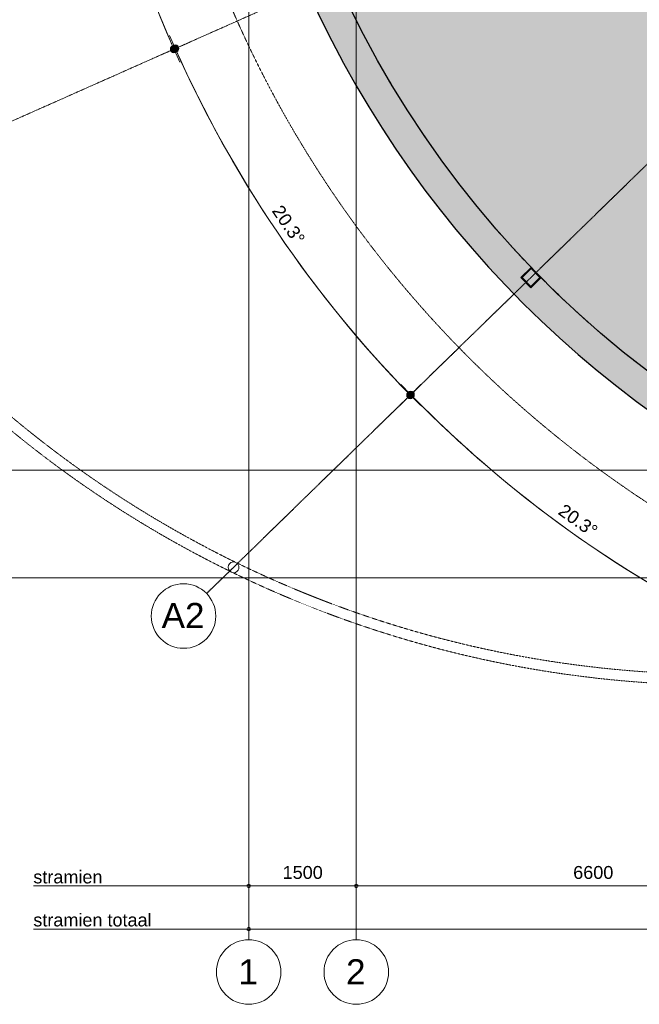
# Model space of a CAD drawing. Header units: millimetres. Extents: x -2730 to 112454, y 3237 to 48799.
# Tile 2 of 241: x 6808 to 15444, y 4050 to 17782. Entities that reach past the tile are written whole.
import ezdxf

# ---------------------------------------------------------------- set-up
doc = ezdxf.new("R2010")
doc.units = ezdxf.units.MM
for name, pattern in [('Hidden', [7.14375, 4.7625, -2.38125]), ('THO_hhidden', [2.5, 1.5, -1]), ('THO_stramienlijn', [20, 17, -1.5, 0, -1.5])]:
    doc.linetypes.add(name, pattern=pattern)
for name, color, linetype, lineweight in [('A-ANNO-DIMS', 7, 'Continuous', 13), ('A-ANNO-DIMS-100', 7, 'Continuous', 13), ('A-AREA-PATT', 7, 'Continuous', 13), ('A-FLOR', 7, 'Continuous', 18), ('A-WALL-PATT', 7, 'Continuous', 25), ('G-ANNO-TEXT', 7, 'Continuous', 13), ('I-WALL', 7, 'Continuous', 18), ('S-COLS', 7, 'Continuous', 13), ('S-GRID', 7, 'Continuous', 13), ('S-GRID-IDEN', 7, 'Continuous', 13)]:
    doc.layers.add(name, color=color, linetype=linetype, lineweight=lineweight)
doc.layers.add('A-DETL', color=7, linetype='Continuous', lineweight=13, true_color=0x00a600)
doc.styles.add('Arial_1', font='arial.ttf', dxfattribs={"height": 350})
doc.styles.add('Arial_2', font='arial.ttf', dxfattribs={"height": 180})
doc.dimstyles.new('THO_18_-_transparant', dxfattribs={"dimscale": 304.8, "dimtxt": 0.602515, "dimasz": 0.164042, "dimexe": 0.328084, "dimexo": 0.0625, "dimgap": 0.147638, "dimtad": 1, "dimdec": 3, "dimlfac": 304.8, "dimrnd": 0.001, "dimdsep": 46, "dimtxsty": 'Arial_2', "dimblk1": 'DOTBLANK', "dimblk2": 'DOTBLANK', "dimsah": 1, "dimcen": 0.09, "dimdle": 0.164042, "dimazin": 0, "dimtfac": 1, "dimtdec": 4, "dimtix": 1, "dimtmove": 0, "dimatfit": 3, "dimfxl": 0.001076, "dimfxlon": 1, "dimtvp": 1, "dimtolj": 1, "dimtzin": 0, "dimarcsym": 2})
doc.dimstyles.new('THO_18_-_transparant_blue', dxfattribs={"dimscale": 304.8, "dimtxt": 0.602515, "dimasz": 1.312336, "dimexe": 0.656168, "dimexo": 0.0625, "dimgap": 0.147638, "dimtad": 1, "dimdec": 3, "dimlfac": 304.8, "dimrnd": 0.001, "dimdsep": 46, "dimtxsty": 'Arial_2', "dimblk1": 'DOTSMALL', "dimblk2": 'DOTSMALL', "dimsah": 1, "dimcen": 0.09, "dimdle": 0.656168, "dimadec": 1, "dimazin": 0, "dimtfac": 1, "dimtdec": 4, "dimtix": 1, "dimtmove": 0, "dimatfit": 3, "dimfxl": 0.002153, "dimfxlon": 1, "dimtvp": 1, "dimtolj": 1, "dimtzin": 0, "dimarcsym": 2})

# ---------------------------------------------------------------- blocks, each defined once
blk = doc.blocks.new('NLRS_28_SCO_UN_koker_gen_bcb - K200_200_12_5-2195924-00 begane grond _plotview_')
at = {"layer": 'S-COLS'}
h = blk.add_hatch(dxfattribs=at)
h.set_pattern_fill('FP_167', color=256, style=0, pattern_type=2)
h.set_pattern_definition([(270.719, (-428.088, 19879.642), (29.99764, 0.376458), []), (270.719, (-413.054, 19864.98), (29.99764, 0.376458), [])])
h.paths.add_polyline_path([(-100, 100), (-100, -100), (100, -100), (100, 100), (-2, 100)])
h.paths.add_polyline_path([(-88, 87), (87, 87), (87, -88), (-88, -88), (-88, 12)])
at = {"layer": 'S-COLS', "lineweight": 18}
for p, q in [((-100, 100), (100, 100)), ((-100, -100), (-100, 100)), ((-88, 87), (-88, -88)), ((87, 87), (-88, 87)), ((87, -88), (87, 87)), ((100, 100), (100, -100)), ((100, -100), (-100, -100)), ((-88, -88), (87, -88))]:
    blk.add_line(p, q, dxfattribs=at)
blk = doc.blocks.new('NLRS_28_SCO_UN_houten kolom rond_gen_bcb - rond 150-V247-00 begane grond _plotview_')
at = {"layer": 'S-COLS'}
h = blk.add_hatch(dxfattribs=at)
h.set_pattern_fill('FP_213', color=256, style=0, pattern_type=2)
h.set_pattern_definition([(90.72, (428.54, -14090.11), (-199.9842, -2.5132), [])])
h.paths.add_polyline_path([(53, -53), (69, -29), (75, 0), (69, 29), (53, 53), (29, 69), (0, 75), (-29, 69), (-53, 53), (-69, 29), (-75, 0), (-69, -29), (-53, -53), (-29, -69), (0, -75), (29, -69)])
at = {"layer": 'S-COLS', "lineweight": 18}
for start, end in [(360, 180), (180, 360)]:
    blk.add_arc((0, 0), 75, start, end, dxfattribs=at)
blk = doc.blocks.new('Grid - Stramienbol 9_0mm-3500-00 begane grond _plotview_')
at = {"layer": 'S-GRID-IDEN'}
blk.add_circle((0, 0), 4.5, dxfattribs=at)
blk = doc.blocks.new('DIMBLOCK1-00 begane grond _plotview_')
at = {"layer": 'A-ANNO-DIMS-100'}
for p, q in [((10000, 5700), (10000, 5800)), ((11500, 5700), (11500, 5800)), ((9950, 5700), (11500, 5700)), ((10000, 5700), (10000, 5600)), ((11500, 5700), (11500, 5600))]:
    blk.add_line(p, q, dxfattribs=at)
for centre in [(10000, 5700), (11500, 5700)]:
    blk.add_circle(centre, 25, dxfattribs=at)
at = {"layer": 'A-ANNO-DIMS-100', "color": 0, "insert": (10473, 5979), "char_height": 180, "width": 664.52, "attachment_point": 1, "line_spacing_factor": 0.941778, "style": 'Arial_2'}
blk.add_mtext('1500', dxfattribs=at)
blk = doc.blocks.new('_DotBlank')
at = {"color": 0, "linetype": 'ByBlock', "lineweight": -2}
blk.add_line((-0.5, 0), (-1, 0), dxfattribs=at)
blk.add_circle((0, 0), 0.5, dxfattribs=at)
blk = doc.blocks.new('DIMBLOCK2-00 begane grond _plotview_')
at = {"layer": 'A-ANNO-DIMS-100'}
for p, q in [((11500, 5700), (11500, 5800)), ((18100, 5700), (18100, 5800)), ((11500, 5700), (18100, 5700)), ((11500, 5700), (11500, 5600)), ((18100, 5700), (18100, 5600))]:
    blk.add_line(p, q, dxfattribs=at)
for centre in [(11500, 5700), (18100, 5700)]:
    blk.add_circle(centre, 25, dxfattribs=at)
at = {"layer": 'A-ANNO-DIMS-100', "color": 0, "insert": (14523, 5979), "char_height": 180, "width": 664.52, "attachment_point": 1, "line_spacing_factor": 0.941778, "style": 'Arial_2'}
blk.add_mtext('6600', dxfattribs=at)
blk = doc.blocks.new('DIMBLOCK19-00 begane grond _plotview_')
at = {"layer": 'A-ANNO-DIMS-100'}
for p, q in [((9950, 5100), (71850, 5100)), ((10000, 5100), (10000, 5200)), ((10000, 5100), (10000, 5000)), ((71800, 5100), (71800, 5200)), ((71800, 5100), (71800, 5000))]:
    blk.add_line(p, q, dxfattribs=at)
for centre in [(10000, 5100), (71800, 5100)]:
    blk.add_circle(centre, 25, dxfattribs=at)
at = {"layer": 'A-ANNO-DIMS-100', "color": 0, "insert": (40554, 5379), "char_height": 180, "width": 830.65, "attachment_point": 1, "line_spacing_factor": 0.941778, "style": 'Arial_2'}
blk.add_mtext('61800', dxfattribs=at)
blk = doc.blocks.new('DIMBLOCK62-00 begane grond _plotview_')
at = {"layer": 'A-ANNO-DIMS-100', "true_color": 0x0000ff}
h = blk.add_hatch(color=5, dxfattribs=at)
edge = h.paths.add_edge_path()
edge.add_arc((12258, 12552), 50, 0, 360)
h = blk.add_hatch(color=5, dxfattribs=at)
edge = h.paths.add_edge_path()
edge.add_arc((17005, 9159), 50, 0, 360)
at = {"layer": 'A-ANNO-DIMS-100', "color": 5, "true_color": 0x0000ff}
for p, q in [((12258, 12552), (12401, 12692)), ((12258, 12552), (12115, 12413)), ((12258, 12552), (12258, 12552)), ((17005, 9159), (17091, 9340)), ((17005, 9159), (16919, 8978))]:
    blk.add_line(p, q, dxfattribs=at)
for centre in [(12258, 12552), (17005, 9159)]:
    blk.add_circle(centre, 50, dxfattribs=at)
for start, end in [(223.5872, 245.2928), (224.28, 244.6)]:
    blk.add_arc((24100, 24100), 16540, start, end, dxfattribs=at)
at = {"layer": 'A-ANNO-DIMS-100', "color": 0, "insert": (14404, 11042), "char_height": 180, "width": 705.2, "attachment_point": 1, "rotation": 324.44, "line_spacing_factor": 0.941778, "style": 'Arial_2'}
blk.add_mtext('20.3°', dxfattribs=at)
blk = doc.blocks.new('_DotSmall')
at = {"color": 0, "linetype": 'ByBlock', "const_width": 0.5}
blk.add_lwpolyline([(-0.0625, 0, 1), (0.0625, 0, 1)], format="xyb", close=True, dxfattribs=at)
blk = doc.blocks.new('DIMBLOCK63-00 begane grond _plotview_')
at = {"layer": 'A-ANNO-DIMS-100', "true_color": 0x0000ff}
h = blk.add_hatch(color=5, dxfattribs=at)
edge = h.paths.add_edge_path()
edge.add_arc((8977, 17380), 50, 0, 360)
h = blk.add_hatch(color=5, dxfattribs=at)
edge = h.paths.add_edge_path()
edge.add_arc((12252, 12546), 50, 0, 360)
at = {"layer": 'A-ANNO-DIMS-100', "color": 5, "true_color": 0x0000ff}
for p, q in [((8977, 17380), (9160, 17461)), ((8977, 17380), (8794, 17298)), ((8977, 17380), (8977, 17380)), ((12252, 12546), (12395, 12686)), ((12252, 12546), (12109, 12407))]:
    blk.add_line(p, q, dxfattribs=at)
for centre in [(8977, 17380), (12252, 12546)]:
    blk.add_circle(centre, 50, dxfattribs=at)
for start, end in [(203.2676, 224.9724), (203.96, 224.28)]:
    blk.add_arc((24100, 24100), 16549, start, end, dxfattribs=at)
at = {"layer": 'A-ANNO-DIMS-100', "color": 0, "insert": (10465, 15217), "char_height": 180, "width": 705.2, "attachment_point": 1, "rotation": 304.12, "line_spacing_factor": 0.941778, "style": 'Arial_2'}
blk.add_mtext('20.3°', dxfattribs=at)
blk = doc.blocks.new('DIMBLOCK65-00 begane grond _plotview_')
at = {"layer": 'A-ANNO-DIMS-100', "true_color": 0x0000ff}
h = blk.add_hatch(color=5, dxfattribs=at)
edge = h.paths.add_edge_path()
edge.add_arc((7530, 24100), 50, 0, 360)
h = blk.add_hatch(color=5, dxfattribs=at)
edge = h.paths.add_edge_path()
edge.add_arc((8958, 17371), 50, 0, 360)
at = {"layer": 'A-ANNO-DIMS-100', "color": 5, "true_color": 0x0000ff}
for p, q in [((7530, 24100), (7330, 24100)), ((7530, 24100), (7530, 24100)), ((7530, 24100), (7730, 24100)), ((8958, 17371), (9141, 17452)), ((8958, 17371), (8775, 17290))]:
    blk.add_line(p, q, dxfattribs=at)
for centre in [(7530, 24100), (8958, 17371)]:
    blk.add_circle(centre, 50, dxfattribs=at)
for start, end in [(179.3084, 204.6516), (180, 203.96)]:
    blk.add_arc((24100, 24100), 16569, start, end, dxfattribs=at)
at = {"layer": 'A-ANNO-DIMS-100', "color": 0, "insert": (8103, 21006), "char_height": 180, "width": 705.2, "attachment_point": 1, "rotation": 281.98, "line_spacing_factor": 0.941778, "style": 'Arial_2'}
blk.add_mtext('24.0°', dxfattribs=at)

msp = doc.modelspace()

# ---------------------------------------------------------------- hatches: boundary and pattern name
at = {"layer": 'A-AREA-PATT', "true_color": 0xf1dadb}
h = msp.add_hatch(color=254, dxfattribs=at)
h.paths.add_polyline_path([(17995.2882551, 11389.9863348), (18051.6872574, 11508.7621151), (18552.7992779, 12564.1016523), (18518.924204, 12580.1867189), (18604.7112258, 12760.8537798), (18638.5862997, 12744.7687132), (19222.2704924, 13974.0048533), (18680.2869658, 14231.3575529), (20224.453446, 17483.3646072), (20766.4546217, 17226.049302), (21151.2827993, 18036.4956177), (21117.4517756, 18052.5596715), (21148.2188132, 18117.3552945), (18111.8098282, 21329.660987), (18048.7677373, 21301.6464075), (18033.5523916, 21335.8859794), (15413.4170023, 20171.5175789), (15428.6457071, 20137.2489847), (15245.8798711, 20056.029226), (15230.6511663, 20090.2978202), (14981.3025772, 19979.4891883), (15042.219353, 19842.4148097), (15887.5113544, 20218.056171), (15907.8162929, 20172.3647115), (14080.1579114, 19360.1671736), (14059.852973, 19405.8586331), (14905.1449744, 19781.4999944), (14844.2301591, 19918.5752398), (12610.5141046, 18925.9286765), (12625.7428093, 18891.6600823), (12442.9552089, 18810.4892993), (12427.7482686, 18844.7089178), (11240.2323857, 18316.9857038), (11414.4588353, 17944.207034), (11599.4917028, 17576.6660514), (11801.2891457, 17204.112143), (12016.728418, 16833.6649449), (12217.7924136, 16508.6066379), (12444.3748918, 16165.1187683), (12680.8840692, 15828.388988), (12927.1185134, 15498.7040861), (13182.8685089, 15176.3448521), (13447.9162361, 14861.5858359), (13722.0359566, 14554.6951146), (14004.9942054, 14255.9340639), (14296.5499899, 13965.5571356), (14596.4549949, 13683.8116406), (14904.4537944, 13410.9375388), (15220.2840691, 13147.1672342), (15543.6768295, 12892.7253774), (15874.3566452, 12647.8286738), (16212.0418797, 12412.6856994), (16556.4449299, 12187.4967232), (16907.2724712, 11972.4535363), (17264.2257074, 11767.7392888), (17627.000625, 11573.5283336), (17982.4095003, 11396.4046671)])
h.paths.add_polyline_path([(18558.1609667, 12575.3933436), (18633.2246108, 12733.4770219), (18610.6412282, 12744.2003996), (18535.5775841, 12586.1167213), (18548.0661411, 12580.1867189)])
h.paths.add_polyline_path([(21156.6444881, 18047.787309), (21175.8150528, 18088.1604272), (21157.4295146, 18107.6110246), (21134.1051421, 18058.4897126), (21155.181802, 18048.4818392)])
h.paths.add_polyline_path([(12449.3236032, 18826.9394232), (12609.2437097, 18898.0067121), (12599.0912398, 18920.8524416), (12439.1711334, 18849.7851527), (12442.9769734, 18841.2210109)])
h.paths.add_polyline_path([(15252.2265009, 20072.5283257), (15412.1466074, 20143.5956145), (15401.9941376, 20166.441344), (15242.0740311, 20095.3740552), (15245.8798711, 20086.8099134)])
h.paths.add_polyline_path([(18055.1145529, 21318.1454357), (18102.7047477, 21339.2935175), (18084.5173992, 21358.5344443), (18045.3502047, 21340.1184562), (18048.7677373, 21332.4278748)])
at = {"layer": 'A-WALL-PATT', "lineweight": 18, "true_color": 0x808080}
h = msp.add_hatch(color=8, dxfattribs=at)
h.paths.add_polyline_path([(11214.7235858, 18374.045345), (11255.2875685, 18282.7629345), (11072.5208179, 18201.5452339), (10991.3031173, 18384.3119844), (11174.0698679, 18465.5296851), (11189.4705051, 18430.8731459)])
h.paths.add_polyline_path([(24099.6740145, 9570.0753633), (24099.6740145, 9800), (23999.6740145, 9800), (23999.6740145, 10000), (24099.6740145, 10000.0753633), (23677.0741498, 10006.5542926), (23254.8318469, 10025.6912479), (22833.3043648, 10057.4737196), (22453.2453713, 10096.5306204), (22044.2823687, 10150.6899369), (21637.0788178, 10216.7901421), (21231.983292, 10294.7746532), (20829.3425602, 10384.576714), (20429.5012901, 10486.1194523), (20032.8017528, 10599.3159457), (19612.2453028, 10733.6315895), (19250.183224, 10860.2727124), (18864.934168, 11007.809602), (18484.1661419, 11166.5536707), (18051.6899776, 11363.0511313), (17959.0466365, 11408.0479219), (17627.000625, 11573.5283336), (17258.9107498, 11770.7874403), (16907.2724712, 11972.4535363), (16540.7034646, 12197.7893279), (16212.0418797, 12412.6856994), (15874.3566452, 12647.8286738), (15543.6768295, 12892.7253774), (15220.2840691, 13147.1672342), (14904.4537944, 13410.9375388), (14596.4549949, 13683.8116406), (14289.7882616, 13972.2915239), (14004.9942054, 14255.9340639), (13722.0359566, 14554.6951146), (13447.9162361, 14861.5858359), (13182.8685089, 15176.3448521), (12927.1185134, 15498.7040861), (12680.8840692, 15828.388988), (12444.3748918, 16165.1187683), (12217.7924136, 16508.6066379), (12001.3296126, 16858.5600515), (11795.1708479, 17214.6809576), (11598.3154776, 17579.0024524), (11407.3532916, 17959.4102086), (11214.7235858, 18374.045345), (11167.7230522, 18482.7975472), (11027.597792, 18815.1763837), (10877.14242, 19203.7540029), (10738.2349194, 19596.6077815), (10610.996605, 19993.3946216), (10495.5385999, 20393.76799), (10391.9617393, 20797.3782216), (10297.9454808, 21216.2689514), (10220.8028306, 21612.8967864), (10153.3702637, 22024.092888), (10142.2822685, 22106.9748521), (10142.2822685, 22000), (9942.2822685, 22000), (9942.2822685, 22200), (10129.7822685, 22200.4114496), (10098.1176734, 22437.1020118), (10055.0933142, 22851.5634571), (10024.3347614, 23267.1152548), (10005.868878, 23683.3944835), (9999.7117911, 24100.0375866), (9569.7117911, 24100.0375866), (9575.8586905, 23677.437722), (9594.2941876, 23255.195419), (9625.0026841, 22833.6679369), (9667.9581977, 22413.2119299), (9723.1243837, 21994.1831459), (9790.454566, 21576.9361249), (9873.2408074, 21146.7173972), (9961.3688033, 20749.1976966), (10064.808248, 20339.4066386), (10180.1225902, 19932.7974498), (10307.2142626, 19529.7141622), (10445.9757329, 19130.4978244), (10596.2895951, 18735.4862135), (10770.6029449, 18316.990924), (10938.4165228, 17944.207034), (11116.4417624, 17576.6660514), (11310.3810517, 17204.112143), (11516.357613, 16835.0564749), (11741.5146556, 16458.7524187), (11960.0676766, 16115.6928938), (12197.4257558, 15765.9936342), (12444.8543253, 15423.3458078), (12702.1440358, 15088.0393289), (12969.0771946, 14760.3579002), (13245.4279495, 14440.578773), (13544.7578209, 14114.7699295), (13825.439196, 13825.8027681), (14128.6089402, 13531.3260523), (14440.2152009, 13245.7915216), (14759.9943281, 12969.4407667), (15087.6757568, 12702.5076079), (15422.9822357, 12445.2178974), (15765.6300621, 12197.7893279), (16115.3293217, 11960.4312487), (16471.7841341, 11733.3444884), (16834.6929028, 11516.7211852), (17203.7485709, 11310.7446238), (17578.6388803, 11115.5890812), (17995.2954894, 10915.1541393), (18344.6499765, 10758.3922408), (18735.1226414, 10596.6531672), (19130.1342523, 10446.339305), (19529.35059, 10307.5778347), (19932.4338776, 10180.4861623), (20339.0430664, 10065.1718201), (20748.8341245, 9961.7323755), (21161.4603276, 9870.2553486), (21576.5725528, 9790.8181381), (21993.8195738, 9723.4879558), (22412.8483578, 9668.3217698), (22863.6177459, 9623.1579106), (23275.0482065, 9593.7750943), (23687.1845614, 9576.0752022)])
h.paths.add_polyline_path([(24012.1740145, 9812.5), (24099.6740145, 9812.5), (24099.6740145, 9987.5), (24012.1740145, 9987.5), (24012.1740145, 9912.3158787)])
h.paths.add_polyline_path([(18056.291797, 11139.4645596), (17875.6245372, 11225.2511625), (17961.41114, 11405.9184223), (18142.0783998, 11320.1318194), (18069.1545748, 11166.5536707)])
h.paths.add_polyline_path([(18050.3617559, 11156.117926), (18125.4250334, 11314.2017784), (17967.3411811, 11389.2650559), (17892.2779036, 11231.1812035), (18043.0834647, 11159.5738918)])
h.paths.add_polyline_path([(13931.6503635, 14044.6071793), (13792.0146577, 14187.791919), (13935.1993974, 14327.4276248), (14074.8351032, 14184.2428851), (13931.8721781, 14044.823496)])
h.paths.add_polyline_path([(13931.8721781, 14062.2834572), (14057.1588253, 14184.4646997), (13934.9775828, 14309.7513469), (13809.6909356, 14187.5701044), (13931.6503635, 14062.5109095)])
h.paths.add_polyline_path([(11078.8676336, 18218.0442621), (11238.7885403, 18289.1097501), (11167.7230522, 18449.0306569), (11007.8021455, 18377.9651688), (11072.5208179, 18232.3267012)])
h.paths.add_polyline_path([(9954.7822685, 22012.5), (10129.7822685, 22012.5), (10129.7822685, 22187.5), (9954.7822685, 22187.5), (9954.7822685, 22024.092888)])

# ---------------------------------------------------------------- linework, layer by layer
at = {"layer": 'A-DETL', "color": 7}
for p, q in [((9999.635701, 5700), (6999.635701, 5700)), ((9999.635701, 5100), (6999.635701, 5100))]:
    msp.add_line(p, q, dxfattribs=at)
at = {"layer": 'A-DETL', "color": 7, "linetype": 'THO_hhidden'}
for centre, radius, start, end in [((24099.633136, 24099.9997671), 15599.9981706, 90, 270), ((16599.633136, 24099.9997671), 15449.9981706, 90, 270), ((16599.633136, 24099.9997671), 15599.9981706, 215.3458424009, 243.88315670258), ((16599.633136, 24099.9997671), 15599.9981706, 244.07489416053, 270)]:
    msp.add_arc(centre, radius, start, end, dxfattribs=at)
at = {"layer": 'A-FLOR'}
for start, end in [(206.90892282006, 208.03168831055), (208.61353417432, 209.72867124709), (210.31703798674, 211.42592002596), (212.01960069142, 213.12347633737), (213.72135658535, 214.82139076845), (215.42241521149, 216.51972528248), (217.12286679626, 218.21855657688), (218.82278631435, 219.91798070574), (220.52223656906, 221.61811956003), (222.22127055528, 223.31913013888), (223.91993329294, 225.02121812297), (225.61826326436, 226.72465827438), (227.3162935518, 228.42982603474), (229.0140527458, 230.13724821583), (230.71156567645, 231.84768774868)]:
    msp.add_arc((24100.1538312, 24100.0375866), 14099.9622233, start, end, dxfattribs=at)
at = {"layer": 'I-WALL', "lineweight": 25, "flags": 128}
msp.add_lwpolyline([(17995.291503, 11389.984644), (17627.0013444, 11573.5279688), (17264.2265367, 11767.7388358), (16907.2734039, 11972.4529896), (16556.4459589, 12187.4960777), (16212.0429974, 12412.6849506), (15874.3578437, 12647.8278177), (15543.6781005, 12892.7244109), (15220.2854039, 13147.1661548), (14904.4551842, 13410.9363446), (14596.4564304, 13683.8103305), (14296.5514619, 13965.5557094), (14004.9957046, 14255.9325221), (13722.0374736, 14554.6934585), (13447.9177614, 14861.5840676), (13182.870033, 15176.3429745), (12927.1200272, 15498.702103), (12680.8855636, 15828.386904), (12444.376358, 16165.116589), (12217.793843, 16508.6043694), (12001.3309971, 16858.5577011), (11795.1721797, 17214.678533), (11599.4929747, 17576.6635614), (11414.4600435, 17944.2044821)], dxfattribs=at)
at = {"layer": 'I-WALL', "lineweight": 25}
msp.add_arc((24099.6740145, 24100.0375866), 14529.9622233, 179.99999999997, 269.99999999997, dxfattribs=at)
at = {"layer": 'S-GRID', "color": 5, "linetype": 'THO_stramienlijn', "true_color": 0x0000ff}
for p, q in [((9999.635701, 4950), (9999.635701, 42050)), ((11499.635701, 4950), (11499.635701, 42050)), ((24099.6545749, 24100.0095528), (3099.0560248, 14767.5019873)), ((24099.6250521, 24099.9930832), (9413.9628796, 9778.8612953)), ((-1495.3111013, 11499.9998099), (83030.4054534, 11499.9998099)), ((-1495.3111013, 10000), (83030.4054534, 10000))]:
    msp.add_line(p, q, dxfattribs=at)

# ---------------------------------------------------------------- block references
at = {"layer": 'S-COLS', "linetype": 'Hidden', "rotation": 134.2810491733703}
msp.add_blockref('NLRS_28_SCO_UN_koker_gen_bcb - K200_200_12_5-2195924-00 begane grond _plotview_', (13933.4248804, 14186.0174021), dxfattribs=at)
at = {"layer": 'S-COLS', "lineweight": 18, "rotation": 314.2799978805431}
msp.add_blockref('NLRS_28_SCO_UN_houten kolom rond_gen_bcb - rond 150-V247-00 begane grond _plotview_', (9788.4339948, 10144.0372151), dxfattribs=at)
at = {"layer": 'S-GRID-IDEN', "xscale": 99.99999999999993, "yscale": 99.99999999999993, "zscale": 99.99999999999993, "rotation": 134.2799978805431}
msp.add_blockref('Grid - Stramienbol 9_0mm-3500-00 begane grond _plotview_', (9091.7914506, 9464.6868687), dxfattribs=at)
at = {"layer": 'S-GRID-IDEN', "xscale": 99.99999999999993, "yscale": 99.99999999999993, "zscale": 99.99999999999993}
for p in [(9999.635701, 4500), (11499.635701, 4500)]:
    msp.add_blockref('Grid - Stramienbol 9_0mm-3500-00 begane grond _plotview_', p, dxfattribs=at)

# ---------------------------------------------------------------- texts
at = {"layer": 'G-ANNO-TEXT', "lineweight": 18, "char_height": 180, "attachment_point": 1, "style": 'Arial_2'}
for s, insert, width in [('stramien ', (6997.5236562, 5916.1560002), 1194.514375), ('stramien totaal', (6997.5236562, 5316.1560002), 1899.999375)]:
    msp.add_mtext(s, dxfattribs=dict(at, insert=insert, width=width))
at = {"layer": 'S-GRID-IDEN', "char_height": 350, "attachment_point": 1, "style": 'Arial_1'}
for s, insert, width in [('A2', (8786.2234463, 9647.7233215), 737.5525), ('1', (9857.0136315, 4678.7433988), 336.70875), ('2', (11357.0136315, 4678.7433988), 336.70875)]:
    msp.add_mtext(s, dxfattribs=dict(at, insert=insert, width=width))

# ---------------------------------------------------------------- dimensions: what is measured, and where the dimension line sits
at = {"layer": 'A-ANNO-DIMS', "color": 5, "true_color": 0x0000ff}
for base, center, p1, p2, override, picture, middle in [((7691.0598405, 21797.8190131), (24099.6330785, 24100), (7330.3448318, 24100), (8775.3681537, 17290.0122748), {"dimpost": '<>°', "dimfxl": 6961.610821}, 'DIMBLOCK65-00 begane grond _plotview_', (8025.1434573, 20689.1256595)), ((9874.9644196, 15642.8129942), (24099.6313634, 24099.9992378), (8794.0238328, 17298.3027179), (12108.5027551, 12406.516774), {"dimpost": '<>°', "dimfxl": 5908.920396}, 'DIMBLOCK63-00 begane grond _plotview_', (10512.7947538, 14894.1010074)), ((13702.7335104, 11236.4343709), (24099.6359802, 24100.00374), (12114.9584242, 12412.8121992), (16919.3219275, 8978.2964179), {"dimpost": '<>°', "dimfxl": 5905.743588}, 'DIMBLOCK62-00 begane grond _plotview_', (14560.4466245, 10756.1334221))]:
    dim = msp.add_angular_dim_3p(base=base, center=center, p1=p1, p2=p2, dimstyle='THO_18_-_transparant_blue', override=override, dxfattribs=at)
    dim.commit()
    dim.dimension.update_dxf_attribs({"geometry": picture, "text_midpoint": middle})
at = {"layer": 'A-ANNO-DIMS'}
for base, p1, p2, override, picture, middle in [((11499.635701, 5700), (9999.635701, 5800), (11499.635701, 5800), {"dimpost": '<>', "dimfxl": 1500}, 'DIMBLOCK1-00 begane grond _plotview_', (10749.635701, 5836.9031383)), ((18099.6357010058, 5699.9999999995), (11499.6357010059, 5799.9999999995), (18099.6357010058, 5799.9999999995), {"dimpost": '<>', "dimfxl": 6600}, 'DIMBLOCK2-00 begane grond _plotview_', (14799.6357010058, 5836.9031383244)), ((71799.6357010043, 5099.9999999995), (9999.6357010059, 5199.9999999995), (71799.6357010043, 5199.9999999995), {"dimpost": '<>', "dimfxl": 61800}, 'DIMBLOCK19-00 begane grond _plotview_', (40899.6357010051, 5236.9645298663))]:
    dim = msp.add_linear_dim(base=base, p1=p1, p2=p2, dimstyle='THO_18_-_transparant', override=override, dxfattribs=at)
    dim.commit()
    dim.dimension.update_dxf_attribs({"geometry": picture, "text_midpoint": middle})

doc.saveas('drawing.dxf')
